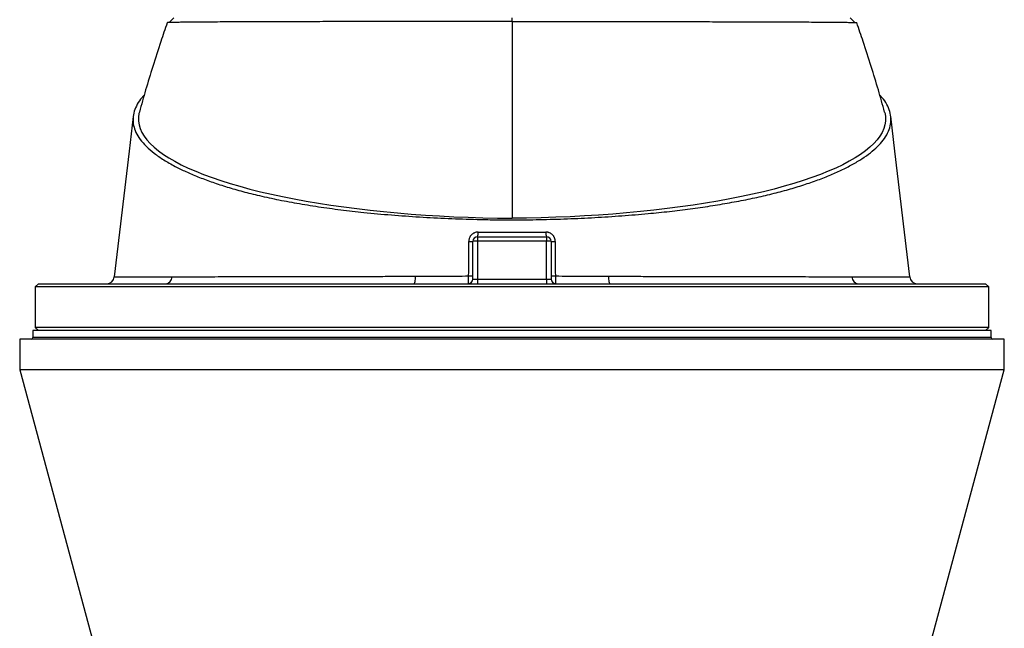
# Model space of a CAD drawing. Header units: millimetres. Extents: x 1172 to 2572, y 602 to 3644.
# Tile 4 of 6: x 1558 to 2188, y 2814 to 3203. Entities that reach past the tile are written whole.
import ezdxf

# ---------------------------------------------------------------- set-up
doc = ezdxf.new("R2010")
doc.units = ezdxf.units.MM

msp = doc.modelspace()

# ---------------------------------------------------------------- linework, layer by layer
at = {"color": 7, "linetype": 'Continuous', "lineweight": 25}
for p, q in [((1656.13, 3204), (1653.18, 3201.03)), ((1872.5, 3201.7), (1872.5, 3075.87)), ((1872.5, 3201.7), (1872.51, 3201.7)), ((1872.51, 3201.7), (1872.51, 3204)), ((2091.81, 3201.06), (2088.89, 3204)), ((1850.5, 3064), (1850.5, 3061.15)), ((1850.5, 3064), (1894.5, 3064)), ((1894.5, 3064), (1894.5, 3061.15)), ((1847.5, 3037), (1847.5, 3061)), ((1850.5, 3061.15), (1850.5, 3036.84)), ((1894.5, 3061.15), (1850.5, 3061.15)), ((1894.5, 3036.84), (1894.5, 3061.15)), ((1897.5, 3061), (1897.5, 3037)), ((1850.5, 3036.84), (1894.5, 3036.84)), ((1850.5, 3036.84), (1850.5, 3034)), ((1894.5, 3036.84), (1894.5, 3034)), ((1569.5, 3034), (1567.5, 3032)), ((1567.5, 3032), (1567.5, 3006)), ((2177.5, 3032), (1567.5, 3032)), ((1569.5, 3034), (2175.5, 3034)), ((2177.5, 3032), (2175.5, 3034)), ((2177.5, 3006), (2177.5, 3032)), ((1567.5, 3006), (1569.5, 3004)), ((2177.5, 3006), (1567.5, 3006)), ((2175.5, 3004), (2177.5, 3006)), ((1566, 3004), (1566, 2999.5)), ((2179, 3004), (1566, 3004)), ((2179, 2999.5), (2179, 3004)), ((1557.5, 2998.5), (1557.5, 2979)), ((2187.5, 2998.5), (1557.5, 2998.5)), ((2187.5, 2979), (2187.5, 2998.5)), ((1557.5, 2979), (1615.29, 2764.51)), ((2187.5, 2979), (1557.5, 2979)), ((2129.71, 2764.51), (2187.5, 2979))]:
    msp.add_line(p, q, dxfattribs=at)
at = {"color": 1, "linetype": 'Continuous', "lineweight": 25}
msp.add_line((2179, 2999.5), (1566, 2999.5), dxfattribs=at)
at = {"color": 7, "linetype": 'Continuous', "lineweight": 25, "flags": 128}
for points in [[(1634.07, 3143.81), (1633.83, 3142.83), (1633.48, 3140.41), (1633.49, 3137.99), (1633.86, 3135.57), (1634.58, 3133.16), (1635.66, 3130.76), (1637.09, 3128.37), (1638.87, 3125.99), (1641, 3123.63), (1643.48, 3121.3), (1646.3, 3118.99), (1649.46, 3116.72), (1652.95, 3114.47), (1656.77, 3112.26), (1660.91, 3110.09), (1665.37, 3107.97), (1670.13, 3105.89), (1675.21, 3103.85), (1680.57, 3101.87), (1686.23, 3099.95), (1692.17, 3098.08), (1698.37, 3096.27), (1704.84, 3094.52), (1711.57, 3092.84), (1718.53, 3091.22), (1725.73, 3089.68), (1733.15, 3088.21), (1740.78, 3086.81), (1748.61, 3085.49), (1756.63, 3084.25), (1764.83, 3083.08), (1773.2, 3082), (1781.71, 3081.01), (1790.37, 3080.09), (1799.16, 3079.27), (1808.06, 3078.53), (1817.06, 3077.88), (1826.16, 3077.32), (1835.33, 3076.84), (1844.56, 3076.46), (1853.84, 3076.18), (1863.16, 3075.98), (1872.5, 3075.87)], [(2110.93, 3143.81), (2111.17, 3142.83), (2111.52, 3140.41), (2111.51, 3137.99), (2111.14, 3135.57), (2110.42, 3133.16), (2109.34, 3130.76), (2107.91, 3128.37), (2106.13, 3125.99), (2104, 3123.63), (2101.52, 3121.3), (2098.7, 3118.99), (2095.54, 3116.72), (2092.05, 3114.47), (2088.23, 3112.26), (2084.09, 3110.09), (2079.63, 3107.97), (2074.87, 3105.89), (2069.79, 3103.85), (2064.43, 3101.87), (2058.77, 3099.95), (2052.83, 3098.08), (2046.63, 3096.27), (2040.16, 3094.52), (2033.43, 3092.84), (2026.47, 3091.22), (2019.27, 3089.68), (2011.85, 3088.21), (2004.22, 3086.81), (1996.39, 3085.49), (1988.37, 3084.25), (1980.17, 3083.08), (1971.8, 3082), (1963.29, 3081.01), (1954.63, 3080.09), (1945.84, 3079.27), (1936.94, 3078.53), (1927.94, 3077.88), (1918.84, 3077.32), (1909.67, 3076.84), (1900.44, 3076.46), (1891.16, 3076.18), (1881.84, 3075.98), (1872.5, 3075.87)], [(1630.09, 3141.04), (1627.47, 3118.7), (1618.02, 3038.42)], [(2126.98, 3038.42), (2117.53, 3118.7), (2114.91, 3141.05)], [(1809.85, 3034), (1810.04, 3034.09), (1810.21, 3034.35), (1810.38, 3034.79), (1810.52, 3035.38), (1810.64, 3036.1), (1810.74, 3036.92), (1810.8, 3037.82), (1810.82, 3038.76)], [(1934.18, 3038.76), (1934.2, 3037.82), (1934.26, 3036.92), (1934.36, 3036.1), (1934.48, 3035.38), (1934.62, 3034.79), (1934.79, 3034.35), (1934.96, 3034.09), (1935.15, 3034)]]:
    msp.add_lwpolyline(points, dxfattribs=at)
at = {"color": 7, "linetype": 'Continuous', "lineweight": 25}
for centre, radius, start, end in [((1850.5, 3061), 3, 90, 180), ((1841.96, 3066.24), 8.83, 345.24662, 4.8007), ((1903.04, 3066.24), 8.83, 175.1993, 194.75338), ((1894.5, 3061), 3, 0, 90), ((1845.44, 3137.42), 76.45, 269.5326, 271.54127), ((1849.75, 3046.71), 14.47, 87.0366, 98.95519), ((1895.25, 3046.71), 14.47, 81.04481, 92.9634), ((1899.56, 3137.42), 76.45, 268.45873, 270.4674), ((1613.05, 3039), 5, 270.28103, 353.48567), ((1650.43, 3038.57), 4.58, 274.18093, 358.28203), ((1844.5, 3037), 3, 270, 0), ((1845.41, 3091.4), 52.47, 269.29839, 272.28011), ((1899.59, 3091.4), 52.47, 267.71989, 270.70161), ((1900.5, 3037), 3, 180, 270), ((2094.57, 3038.57), 4.58, 181.71797, 265.81907), ((2131.95, 3039), 5, 186.40444, 270), ((1565, 2999.5), 1, 270, 0), ((2180, 2999.5), 1, 180, 270)]:
    msp.add_arc(centre, radius, start, end, dxfattribs=at)
for centre, start_param, end_param in [((1850.5, 3037), 3.141593, 4.712389), ((1894.5, 3037), 4.712389, 6.283185)]:
    msp.add_ellipse(centre, major_axis=(3, 0), ratio=0.052336, start_param=start_param, end_param=end_param, dxfattribs=at)
for points, knots in [([(1651.91, 3200.93), (1650.52, 3196.92), (1647.31, 3187.63), (1642.72, 3173.27), (1638.14, 3158.25), (1635.4, 3148.51), (1634.07, 3143.81)], [0, 0, 0, 0, 0.212943, 0.493048, 0.755454, 1, 1, 1, 1]), ([(1872.5, 3201.7), (1866.82, 3201.69), (1855.45, 3201.69), (1838.42, 3201.69), (1821.48, 3201.68), (1804.9, 3201.66), (1788.91, 3201.64), (1773.45, 3201.62), (1758.51, 3201.6), (1745.55, 3201.58), (1734.54, 3201.55), (1725.28, 3201.53), (1716.39, 3201.5), (1707.94, 3201.47), (1699.94, 3201.44), (1692.49, 3201.41), (1685.63, 3201.38), (1679.36, 3201.34), (1673.65, 3201.3), (1668.53, 3201.26), (1664.04, 3201.22), (1660.23, 3201.17), (1657.13, 3201.13), (1654.71, 3201.08), (1653.01, 3201.02), (1652.03, 3200.97), (1651.96, 3200.94), (1651.94, 3200.92)], [0, 0, 0, 0, 0.048036, 0.096073, 0.145314, 0.194555, 0.242586, 0.290618, 0.339812, 0.389006, 0.423996, 0.459011, 0.494001, 0.529954, 0.565934, 0.601887, 0.637849, 0.673838, 0.709801, 0.746752, 0.783732, 0.820683, 0.857649, 0.894642, 0.931608, 0.969615, 1, 1, 1, 1]), ([(1872.51, 3201.7), (1878.19, 3201.7), (1889.55, 3201.69), (1906.59, 3201.69), (1923.52, 3201.68), (1940.1, 3201.67), (1956.09, 3201.65), (1971.55, 3201.63), (1986.49, 3201.62), (1999.45, 3201.59), (2010.46, 3201.57), (2019.72, 3201.54), (2028.6, 3201.52), (2037.06, 3201.49), (2045.06, 3201.46), (2052.5, 3201.43), (2059.37, 3201.4), (2065.64, 3201.36), (2071.35, 3201.32), (2076.46, 3201.29), (2080.95, 3201.24), (2084.76, 3201.2), (2087.86, 3201.15), (2090.28, 3201.1), (2091.98, 3201.05), (2092.96, 3201), (2093.03, 3200.97), (2093.05, 3200.95)], [0, 0, 0, 0, 0.048033, 0.096065, 0.145302, 0.194539, 0.242574, 0.290609, 0.339806, 0.389003, 0.423994, 0.459011, 0.494002, 0.529955, 0.565937, 0.601891, 0.637854, 0.673844, 0.709807, 0.746759, 0.783739, 0.820691, 0.857658, 0.894652, 0.931618, 0.969626, 1, 1, 1, 1]), ([(2110.93, 3143.81), (2109.6, 3148.51), (2106.86, 3158.25), (2102.28, 3173.27), (2097.69, 3187.64), (2094.47, 3196.94), (2093.08, 3200.96)], [0, 0, 0, 0, 0.244422, 0.506695, 0.786658, 1, 1, 1, 1]), ([(1637.15, 3154.57), (1636.69, 3154.11), (1634.8, 3152.2), (1632.59, 3148.76), (1630.6, 3144.29), (1629.83, 3139.77), (1630.18, 3135.26), (1631.71, 3130.76), (1634.44, 3126.28), (1638.36, 3121.83), (1643.41, 3117.45), (1649.56, 3113.18), (1656.4, 3109.24), (1663.75, 3105.64), (1671.42, 3102.36), (1679.84, 3099.19), (1688.99, 3096.17), (1698.84, 3093.3), (1709.71, 3090.54), (1721.7, 3087.91), (1734.78, 3085.43), (1748.54, 3083.21), (1762.86, 3081.24), (1778.43, 3079.47), (1795.26, 3077.93), (1813.29, 3076.64), (1831.63, 3075.69), (1847.68, 3075.14), (1861.32, 3074.88), (1874.69, 3074.8), (1890.26, 3074.96), (1907.95, 3075.46), (1925.5, 3076.28), (1942.77, 3077.41), (1958.71, 3078.72), (1973.31, 3080.21), (1986.58, 3081.83), (1999.44, 3083.68), (2011.82, 3085.73), (2023.63, 3087.98), (2034.91, 3090.46), (2045.6, 3093.15), (2055.67, 3096.05), (2065, 3099.12), (2073.57, 3102.33), (2081.46, 3105.72), (2088.64, 3109.28), (2095.11, 3112.99), (2100.71, 3116.8), (2105.43, 3120.69), (2109.41, 3124.81), (2112.45, 3129.17), (2114.42, 3133.74), (2115.19, 3138.35), (2114.77, 3142.96), (2113.1, 3147.52), (2110.81, 3151.38), (2108.65, 3153.68), (2107.87, 3154.5)], [0, 0, 0, 0, 0.006158, 0.025577, 0.04506, 0.064566, 0.084049, 0.103467, 0.123103, 0.142804, 0.162529, 0.182233, 0.20187, 0.218378, 0.234954, 0.251555, 0.268148, 0.284702, 0.301196, 0.319234, 0.337344, 0.35548, 0.373592, 0.391633, 0.412486, 0.433393, 0.454304, 0.475163, 0.487655, 0.500148, 0.519973, 0.539867, 0.559793, 0.579704, 0.599543, 0.615875, 0.632279, 0.648717, 0.665152, 0.681551, 0.69788, 0.714677, 0.731526, 0.748397, 0.765257, 0.782063, 0.799614, 0.817212, 0.834826, 0.852423, 0.869973, 0.889803, 0.909703, 0.929626, 0.949526, 0.969356, 0.988976, 1, 1, 1, 1]), ([(1850.76, 3066.98), (1850.37, 3066.98), (1849.98, 3066.94), (1849.21, 3066.79), (1848.83, 3066.67), (1848.3, 3066.44), (1848.12, 3066.36), (1847.78, 3066.17), (1847.61, 3066.07), (1847.13, 3065.74), (1846.83, 3065.49), (1846.28, 3064.93), (1846.03, 3064.62), (1845.6, 3063.97), (1845.42, 3063.62), (1845.2, 3063.08), (1845.13, 3062.89), (1845.02, 3062.52), (1844.97, 3062.33), (1844.86, 3061.75), (1844.82, 3061.37), (1844.82, 3060.97)], [0, 0, 0, 0, 0.125, 0.125, 0.25, 0.25, 0.3125, 0.3125, 0.375, 0.375, 0.5, 0.5, 0.625, 0.625, 0.75, 0.75, 0.8125, 0.8125, 0.875, 0.875, 1, 1, 1, 1]), ([(1850.76, 3066.98), (1854.38, 3066.99), (1858, 3066.99), (1865.24, 3067), (1868.87, 3067), (1876.13, 3067), (1879.76, 3067), (1887, 3066.99), (1890.62, 3066.99), (1894.24, 3066.98)], [0, 0, 0, 0, 0.25, 0.25, 0.5, 0.5, 0.75, 0.75, 1, 1, 1, 1]), ([(1900.18, 3060.97), (1900.18, 3061.37), (1900.14, 3061.76), (1899.99, 3062.53), (1899.87, 3062.91), (1899.65, 3063.45), (1899.57, 3063.62), (1899.39, 3063.97), (1899.28, 3064.14), (1898.96, 3064.63), (1898.72, 3064.93), (1898.17, 3065.49), (1897.86, 3065.74), (1897.22, 3066.18), (1896.88, 3066.37), (1896.34, 3066.59), (1896.15, 3066.66), (1895.78, 3066.78), (1895.59, 3066.83), (1895.02, 3066.94), (1894.63, 3066.98), (1894.24, 3066.98)], [0, 0, 0, 0, 0.125, 0.125, 0.25, 0.25, 0.3125, 0.3125, 0.375, 0.375, 0.5, 0.5, 0.625, 0.625, 0.75, 0.75, 0.8125, 0.8125, 0.875, 0.875, 1, 1, 1, 1]), ([(1655.01, 3038.43), (1659.28, 3038.44), (1663.87, 3038.45), (1673.67, 3038.47), (1678.89, 3038.48), (1689.93, 3038.51), (1695.76, 3038.52), (1704.99, 3038.54), (1708.14, 3038.55), (1712.99, 3038.56), (1714.63, 3038.56), (1717.93, 3038.57), (1719.6, 3038.57), (1727.98, 3038.59), (1734.89, 3038.6), (1749.09, 3038.63), (1756.38, 3038.64), (1767.61, 3038.66), (1771.4, 3038.67), (1777.16, 3038.68), (1779.09, 3038.68), (1782.98, 3038.69), (1784.93, 3038.69), (1790.83, 3038.71), (1794.8, 3038.71), (1800.78, 3038.73), (1802.78, 3038.73), (1806.79, 3038.75), (1808.8, 3038.75), (1810.82, 3038.76)], [0, 0, 0, 0, 0.125, 0.125, 0.25, 0.25, 0.375, 0.375, 0.4375, 0.4375, 0.46875, 0.46875, 0.5, 0.5, 0.625, 0.625, 0.75, 0.75, 0.8125, 0.8125, 0.84375, 0.84375, 0.875, 0.875, 0.9375, 0.9375, 0.96875, 0.96875, 1, 1, 1, 1]), ([(1810.82, 3038.76), (1816.46, 3038.78), (1822.11, 3038.81), (1833.43, 3038.87), (1839.1, 3038.91), (1844.77, 3038.93)], [0, 0, 0, 0, 0.5, 0.5, 1, 1, 1, 1]), ([(1844.5, 3034), (1844.52, 3034), (1844.53, 3034.03), (1844.56, 3034.12), (1844.57, 3034.16), (1844.59, 3034.25), (1844.59, 3034.31), (1844.62, 3034.49), (1844.63, 3034.65), (1844.66, 3035), (1844.68, 3035.21), (1844.7, 3035.66), (1844.71, 3035.91), (1844.73, 3036.32), (1844.73, 3036.46), (1844.74, 3036.74), (1844.74, 3036.89), (1844.76, 3037.33), (1844.76, 3037.64), (1844.77, 3038.28), (1844.77, 3038.61), (1844.77, 3038.93)], [0, 0, 0, 0, 0.125, 0.125, 0.1875, 0.1875, 0.25, 0.25, 0.375, 0.375, 0.5, 0.5, 0.625, 0.625, 0.6875, 0.6875, 0.75, 0.75, 0.875, 0.875, 1, 1, 1, 1]), ([(1900.23, 3038.93), (1900.23, 3038.61), (1900.23, 3038.28), (1900.24, 3037.81), (1900.24, 3037.65), (1900.24, 3037.34), (1900.25, 3037.19), (1900.26, 3036.74), (1900.27, 3036.46), (1900.29, 3035.92), (1900.3, 3035.67), (1900.32, 3035.21), (1900.34, 3035.01), (1900.37, 3034.65), (1900.38, 3034.5), (1900.41, 3034.25), (1900.43, 3034.16), (1900.47, 3034.03), (1900.48, 3034), (1900.5, 3034)], [0, 0, 0, 0, 0.125, 0.125, 0.1875, 0.1875, 0.25, 0.25, 0.375, 0.375, 0.5, 0.5, 0.625, 0.625, 0.75, 0.75, 0.875, 0.875, 1, 1, 1, 1]), ([(1900.23, 3038.93), (1905.93, 3038.91), (1911.61, 3038.87), (1922.93, 3038.81), (1928.57, 3038.78), (1934.18, 3038.76)], [0, 0, 0, 0, 0.5, 0.5, 1, 1, 1, 1]), ([(1934.18, 3038.76), (1936.2, 3038.75), (1938.2, 3038.75), (1942.2, 3038.73), (1944.19, 3038.73), (1950.12, 3038.71), (1954.04, 3038.71), (1965.67, 3038.68), (1973.27, 3038.67), (1988.16, 3038.64), (1995.44, 3038.63), (2006.14, 3038.61), (2009.66, 3038.6), (2014.89, 3038.59), (2016.62, 3038.59), (2020.05, 3038.58), (2021.75, 3038.58), (2030.15, 3038.56), (2036.57, 3038.55), (2048.85, 3038.52), (2054.7, 3038.51), (2063.06, 3038.49), (2065.77, 3038.48), (2069.73, 3038.47), (2071.04, 3038.47), (2073.6, 3038.46), (2074.87, 3038.46), (2078.6, 3038.45), (2081.01, 3038.45), (2085.64, 3038.44), (2087.86, 3038.43), (2089.99, 3038.43)], [0, 0, 0, 0, 0.03125, 0.03125, 0.0625, 0.0625, 0.125, 0.125, 0.25, 0.25, 0.375, 0.375, 0.4375, 0.4375, 0.46875, 0.46875, 0.5, 0.5, 0.625, 0.625, 0.75, 0.75, 0.8125, 0.8125, 0.84375, 0.84375, 0.875, 0.875, 0.9375, 0.9375, 1, 1, 1, 1])]:
    msp.add_open_spline(points, degree=3, knots=knots, dxfattribs=at)
for points in [[(1844.77, 3038.93), (1844.79, 3046.28), (1844.81, 3053.63), (1844.82, 3060.97)], [(1900.18, 3060.97), (1900.19, 3053.63), (1900.21, 3046.28), (1900.23, 3038.93)]]:
    msp.add_open_spline(points, degree=3, dxfattribs=at)
at = {"color": 1, "linetype": 'Continuous', "lineweight": 25}
for points, knots in [([(1618.11, 3038.41), (1618.11, 3038.41), (1618.1, 3038.41), (1619.01, 3038.41), (1620.68, 3038.41), (1623.18, 3038.41), (1626.49, 3038.41), (1630.64, 3038.41), (1635.02, 3038.41), (1640.28, 3038.41), (1646.49, 3038.42), (1652.16, 3038.43), (1655.01, 3038.43)], [0, 0, 0, 0, 0.068265, 0.169852, 0.271517, 0.373105, 0.477648, 0.582276, 0.686819, 0.756144, 0.877803, 1, 1, 1, 1]), ([(2089.99, 3038.43), (2092.46, 3038.43), (2097.39, 3038.42), (2103.84, 3038.42), (2109.65, 3038.41), (2114.69, 3038.41), (2118.93, 3038.41), (2122.23, 3038.41), (2124.64, 3038.41), (2126.19, 3038.41), (2126.96, 3038.41), (2126.9, 3038.41), (2126.88, 3038.41)], [0, 0, 0, 0, 0.105438, 0.210964, 0.316402, 0.425146, 0.533986, 0.64273, 0.744415, 0.846179, 0.947864, 1, 1, 1, 1])]:
    msp.add_open_spline(points, degree=3, knots=knots, dxfattribs=at)

doc.saveas('drawing.dxf')
